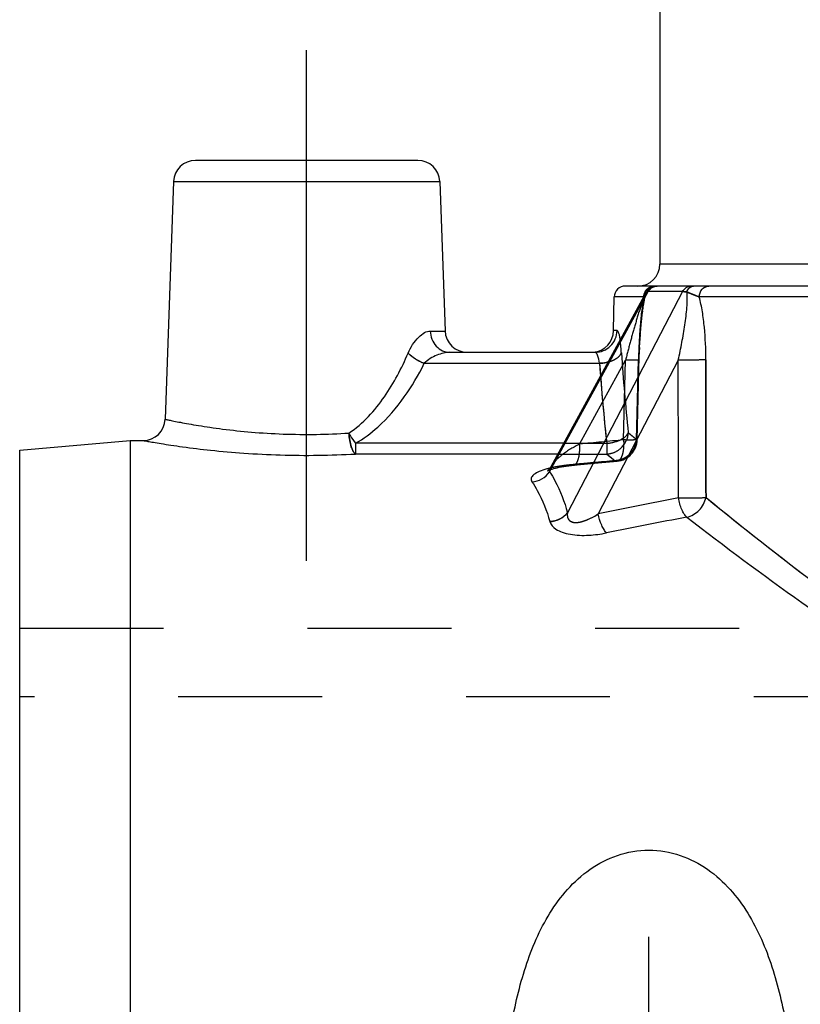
# Model space of a CAD drawing. Header units: millimetres. Extents: x 441 to 559, y 432 to 569.
# Tile 2 of 15: x 441 to 476, y 466 to 511. Entities that reach past the tile are written whole.
import ezdxf

# ---------------------------------------------------------------- set-up
doc = ezdxf.new("R2010")
doc.units = ezdxf.units.MM
doc.header["$LTSCALE"] = 65.185185
doc.linetypes.add('CENTER', pattern=[0.6, 0.375, -0.075, 0.075, -0.075])
doc.linetypes.add('HIDDEN', pattern=[0.2, 0.1, -0.1])
for name, color, linetype in [('FASEN', 7, 'CONTINUOUS'), ('KOERPER', 7, 'CONTINUOUS'), ('KONST.EL_MIT_GEO', 7, 'CONTINUOUS')]:
    doc.layers.add(name, color=color, linetype=linetype)

msp = doc.modelspace()

# ---------------------------------------------------------------- linework, layer by layer
at = {"layer": 'FASEN', "color": 7, "linetype": 'Continuous'}
msp.add_line((441, 491.563), (446, 492), dxfattribs=at)
at = {"layer": 'KOERPER', "color": 2, "linetype": 'CENTER'}
msp.add_line((454, 486.542), (454, 509.7), dxfattribs=at)
at = {"layer": 'KOERPER', "color": 7, "linetype": 'Continuous'}
msp.add_line((446, 492), (446.591, 492), dxfattribs=at)
at = {"layer": 'KOERPER', "color": 8, "linetype": 'HIDDEN'}
for p, q in [((441, 480.375), (441, 483.5)), ((441, 483.5), (490, 483.5)), ((559, 480.375), (441, 480.375))]:
    msp.add_line(p, q, dxfattribs=at)
at = {"layer": 'KONST.EL_MIT_GEO', "color": 7, "linetype": 'Continuous'}
for p, q in [((470, 525), (470, 500)), ((459.034, 504.7), (448.966, 504.7)), ((447.966, 503.735), (447.59, 492.965)), ((447.966, 503.735), (460.034, 503.735)), ((460.034, 503.735), (460.27, 496.965)), ((530, 500), (470, 500)), ((531.567, 499), (468.434, 499)), ((469.78, 498.996), (469.721, 498.985)), ((469.84, 499), (469.78, 498.996)), ((465.006, 490.579), (469.473, 498.75)), ((465.073, 490.823), (469.402, 498.74)), ((471.024, 498.75), (465.813, 488.73)), ((469.429, 498.784), (469.401, 498.74)), ((471.024, 498.75), (469.473, 498.75)), ((467.906, 496.983), (467.933, 498.509)), ((469.274, 498.509), (467.933, 498.509)), ((485.021, 498.509), (471.784, 498.509)), ((459.601, 496.965), (460.27, 496.965)), ((468.063, 496.983), (467.906, 496.983)), ((460.494, 496), (467.068, 496)), ((459.325, 495.5), (467.268, 495.5)), ((470.834, 495.647), (467.208, 488.674)), ((446, 492), (446, 465.179)), ((465.647, 491.874), (456.213, 491.874)), ((456.214, 491.874), (456.214, 491.389)), ((441, 464.5), (441, 491.562)), ((465.382, 491.389), (456.213, 491.389)), ((464.928, 490.641), (464.913, 490.629)), ((465.071, 490.819), (465.07, 490.819))]:
    msp.add_line(p, q, dxfattribs=at)
at = {"layer": 'KONST.EL_MIT_GEO', "color": 8, "linetype": 'HIDDEN'}
for p, q in [((469.401, 498.74), (469.401, 498.739)), ((469.25, 498.056), (469.26, 498.123)), ((469.259, 498.119), (469.27, 498.183)), ((469.269, 498.179), (469.28, 498.242)), ((469.186, 497.567), (469.195, 497.649)), ((469.194, 497.642), (469.204, 497.723)), ((469.203, 497.716), (469.213, 497.794)), ((469.212, 497.788), (469.222, 497.864)), ((469.221, 497.858), (469.231, 497.931)), ((469.23, 497.926), (469.241, 497.997)), ((469.24, 497.992), (469.25, 498.061)), ((469.139, 497.08), (469.153, 497.244)), ((469.146, 497.167), (469.161, 497.327)), ((469.154, 497.252), (469.169, 497.409)), ((469.162, 497.336), (469.17, 497.417)), ((469.169, 497.409), (469.178, 497.497)), ((469.177, 497.489), (469.186, 497.574)), ((469.106, 496.608), (469.118, 496.798)), ((469.113, 496.715), (469.125, 496.901)), ((469.125, 496.891), (469.138, 497.071)), ((469.132, 496.991), (469.146, 497.158)), ((469.085, 496.211), (469.096, 496.425)), ((469.095, 496.412), (469.107, 496.62)), ((469.07, 495.795), (469.077, 496.019)), ((469.077, 496.005), (469.086, 496.224)), ((466.366, 491.837), (468.449, 495.647)), ((468.356, 492.026), (468.449, 495.647)), ((468.939, 492.043), (469.03, 495.665)), ((469.03, 495.665), (468.939, 492.043)), ((468.973, 492.035), (469.07, 495.809)), ((465.647, 491.874), (467.593, 491.874)), ((467.593, 491.874), (467.593, 491.389)), ((465.382, 491.389), (467.593, 491.389)), ((466.082, 490.877), (467.206, 490.986)), ((467.206, 490.986), (468.063, 491.064)), ((467.593, 491.389), (467.974, 491.084)), ((468.063, 491.064), (468.063, 491.064)), ((464.977, 490.688), (464.962, 490.672)), ((465.009, 490.725), (464.991, 490.703)), ((465.04, 490.768), (465.009, 490.725)), ((465.071, 490.819), (465.04, 490.768)), ((465.071, 490.819), (465.07, 490.819)), ((465.195, 490.728), (465.27, 490.748)), ((466.079, 490.909), (465.983, 490.9))]:
    msp.add_line(p, q, dxfattribs=at)
at = {"layer": 'KONST.EL_MIT_GEO', "color": 2, "linetype": 'CENTER'}
msp.add_line((469.5, 451.5), (469.5, 469.5), dxfattribs=at)
at = {"layer": 'KONST.EL_MIT_GEO', "color": 7, "linetype": 'Continuous'}
for points in [[(469.721, 498.985), (469.663, 498.968), (469.608, 498.943)], [(469.608, 498.943), (469.556, 498.912), (469.509, 498.874), (469.466, 498.832), (469.429, 498.784)], [(465.071, 490.819), (465.067, 490.812), (465.037, 490.764), (465.006, 490.722), (464.976, 490.687), (464.949, 490.66), (464.928, 490.641)]]:
    msp.add_lwpolyline(points, dxfattribs=at)
at = {"layer": 'KONST.EL_MIT_GEO', "color": 8, "linetype": 'HIDDEN'}
for points in [[(469.28, 498.238), (469.29, 498.294), (469.301, 498.348), (469.311, 498.4), (469.322, 498.449), (469.333, 498.496), (469.343, 498.54), (469.354, 498.581), (469.364, 498.619), (469.371, 498.641)], [(464.913, 490.63), (464.907, 490.626), (464.91, 490.627), (464.923, 490.634), (464.944, 490.644), (464.976, 490.658), (465.018, 490.673), (465.068, 490.691), (465.127, 490.709), (465.194, 490.728)], [(465.27, 490.747), (465.353, 490.767), (465.444, 490.786)], [(465.444, 490.786), (465.542, 490.804), (465.646, 490.822), (465.758, 490.838), (465.876, 490.854)], [(465.876, 490.854), (466, 490.869), (466.082, 490.877)]]:
    msp.add_lwpolyline(points, dxfattribs=at)
at = {"layer": 'KONST.EL_MIT_GEO', "color": 7, "linetype": 'Continuous'}
for centre, radius, start, end in [((448.966, 503.7), 1, 90, 178), ((459.034, 503.7), 1, 2, 90), ((469, 500), 1, 270, 360), ((468.433, 498.5), 0.5, 90, 179), ((469.873, 498.578), 0.422, 90.0089, 94.4932), ((471.524, 498.758), 0.242, 90.0519, 99.8691), ((469.779, 498.506), 0.504, 143.1173, 150.3804), ((469.771, 498.512), 0.494, 135.7446, 143.1201), ((469.917, 498.513), 0.503, 145.4416, 151.9204), ((469.754, 498.535), 0.465, 105.4063, 113.0752), ((469.887, 498.542), 0.461, 118.5989, 132.3097), ((461.269, 497), 1, 182, 270), ((466.906, 497), 1, 274.9444, 359), ((558.658, 501.949), 91.617, 184.0364, 184.40232), ((446.591, 493), 1, 269.9998, 358.0001), ((465.972, 486.775), 4.085, 103.597, 105.5503), ((466.084, 486.321), 4.553, 103.4424, 103.6293), ((503.355, 317.737), 174.716, 100.72479, 101.94031), ((503.674, 312.86), 178.637, 100.46585, 101.6536)]:
    msp.add_arc(centre, radius, start, end, dxfattribs=at)
at = {"layer": 'KONST.EL_MIT_GEO', "color": 8, "linetype": 'HIDDEN'}
for centre, radius, start, end in [((469.85, 498.5), 0.5, 90, 163.5714), ((469.838, 498.501), 0.497, 90.0199, 151.4573), ((469.007, 498.748), 0.379, 341.6065, 343.6162), ((470.827, 497.984), 1.613, 152.1136, 153.7741), ((469.091, 498.775), 0.323, 304.577, 307.0137), ((466.906, 497), 1, 270, 274.9444), ((567.587, 502.721), 99.558, 183.88081, 185.97542), ((563.704, 502.295), 96.674, 184.03045, 186.18821), ((564.732, 502.407), 97.708, 184.39701, 186.18886), ((605.992, 653.827), 212.032, 229.5999, 229.73079), ((488.737, 265.721), 227.22, 95.14608, 95.65026), ((467.974, 492.06), 1, 275.1014, 358.5404), ((488.345, 259.154), 232.823, 95.01967, 95.51161), ((488.35, 259.101), 232.876, 95.0197, 95.48796), ((467.91, 492.107), 1.025, 273.5623, 284.4144), ((466.18, 485.911), 4.974, 101.8884, 103.4226), ((466.356, 485.078), 5.825, 100.3427, 101.8878)]:
    msp.add_arc(centre, radius, start, end, dxfattribs=at)
for points, knots in [([(469.274, 498.509), (469.277, 498.634), (469.376, 498.891), (469.632, 499), (469.753, 499)], [0, 0, 0, 0, 0.507493, 1, 1, 1, 1]), ([(469.473, 498.75), (469.512, 498.823), (469.627, 498.951), (469.793, 499), (469.873, 499)], [0, 0, 0, 0, 0.508861, 1, 1, 1, 1]), ([(471.219, 498.739), (471.246, 498.81), (471.32, 498.937), (471.46, 499), (471.524, 499)], [0, 0, 0, 0, 0.546009, 1, 1, 1, 1]), ([(471.784, 498.509), (471.786, 498.633), (471.854, 498.825), (472.049, 498.973), (472.167, 499), (472.224, 499)], [0, 0, 0, 0, 0.516754, 0.762832, 1, 1, 1, 1]), ([(469.401, 498.739), (469.343, 498.63), (469.247, 498.392), (469.071, 497.893), (468.873, 497.241), (468.653, 496.448), (468.515, 495.914), (468.449, 495.647)], [0, 0, 0, 0, 0.114241, 0.237237, 0.489885, 0.744911, 1, 1, 1, 1]), ([(469.274, 498.509), (469.299, 498.526), (469.342, 498.564), (469.363, 498.617), (469.371, 498.641)], [0, 0, 0, 0, 0.536461, 1, 1, 1, 1]), ([(469.367, 498.629), (469.363, 498.618), (469.346, 498.575), (469.314, 498.538), (469.286, 498.517)], [0, 0, 0, 0, 0.233086, 1, 1, 1, 1]), ([(469.401, 498.739), (469.397, 498.731), (469.384, 498.699), (469.378, 498.665), (469.371, 498.641)], [0, 0, 0, 0, 0.26654, 1, 1, 1, 1]), ([(469.371, 498.641), (469.373, 498.649), (469.382, 498.682), (469.39, 498.715), (469.401, 498.739)], [0, 0, 0, 0, 0.236055, 1, 1, 1, 1]), ([(469.401, 498.74), (469.405, 498.747), (469.434, 498.75), (469.456, 498.751), (469.473, 498.75)], [0, 0, 0, 0, 0.314455, 1, 1, 1, 1]), ([(471.024, 498.75), (471.036, 498.75), (471.102, 498.75), (471.167, 498.744), (471.219, 498.739)], [0, 0, 0, 0, 0.196925, 1, 1, 1, 1]), ([(471.219, 498.739), (471.267, 498.716), (471.454, 498.634), (471.646, 498.567), (471.784, 498.509)], [0, 0, 0, 0, 0.26504, 1, 1, 1, 1]), ([(469.274, 498.509), (469.188, 498.054), (469.089, 497.105), (469.043, 496.154), (469.03, 495.665)], [0, 0, 0, 0, 0.485686, 1, 1, 1, 1]), ([(468.257, 495.982), (468.248, 496.12), (468.231, 496.307), (468.207, 496.493), (468.199, 496.542)], [0, 0, 0, 0, 0.733687, 1, 1, 1, 1]), ([(458.596, 495.965), (458.691, 495.863), (458.922, 495.683), (459.183, 495.553), (459.325, 495.5)], [0, 0, 0, 0, 0.478643, 1, 1, 1, 1]), ([(467.269, 495.5), (467.386, 495.506), (467.611, 495.537), (467.911, 495.639), (468.14, 495.781), (468.239, 495.916), (468.257, 495.983)], [0, 0, 0, 0, 0.306434, 0.58712, 0.820117, 1, 1, 1, 1]), ([(469.066, 495.656), (469.066, 495.653), (469.044, 495.653), (469.019, 495.648), (468.962, 495.647), (468.892, 495.645), (468.801, 495.645), (468.652, 495.645), (468.532, 495.646), (468.449, 495.647)], [0, 0, 0, 0, 0.018645, 0.071128, 0.156981, 0.274298, 0.420664, 0.59301, 1, 1, 1, 1]), ([(469.03, 495.665), (469.039, 495.663), (469.048, 495.661), (469.066, 495.66), (469.066, 495.656)], [0, 0, 0, 0, 0.734559, 1, 1, 1, 1]), ([(469.03, 495.665), (469.039, 495.663), (469.048, 495.661), (469.066, 495.66), (469.066, 495.656)], [0, 0, 0, 0, 0.734557, 1, 1, 1, 1]), ([(472.086, 495.665), (471.905, 495.652), (471.487, 495.645), (471.07, 495.644), (470.834, 495.647)], [0, 0, 0, 0, 0.435314, 1, 1, 1, 1]), ([(455.916, 492.339), (455.919, 492.227), (455.948, 492.018), (456.009, 491.735), (456.09, 491.523), (456.17, 491.415), (456.214, 491.389)], [0, 0, 0, 0, 0.329259, 0.62206, 0.850286, 1, 1, 1, 1]), ([(467.593, 491.389), (467.717, 491.395), (467.966, 491.452), (468.382, 491.734), (468.559, 492.111), (468.57, 492.356)], [0, 0, 0, 0, 0.250159, 0.503034, 1, 1, 1, 1]), ([(467.593, 491.874), (467.81, 491.892), (468.119, 491.963), (468.441, 492.162), (468.545, 492.291), (468.57, 492.356)], [0, 0, 0, 0, 0.578434, 0.814808, 1, 1, 1, 1]), ([(468.57, 492.356), (468.598, 492.332), (468.721, 492.228), (468.844, 492.123), (468.939, 492.043)], [0, 0, 0, 0, 0.231998, 1, 1, 1, 1]), ([(468.939, 492.043), (468.93, 491.92), (468.866, 491.676), (468.648, 491.367), (468.339, 491.151), (468.095, 491.091), (467.974, 491.084)], [0, 0, 0, 0, 0.249664, 0.501806, 0.752882, 1, 1, 1, 1]), ([(468.356, 492.026), (468.366, 491.905), (468.362, 491.679), (468.321, 491.413), (468.257, 491.241), (468.193, 491.13), (468.115, 491.069), (468.063, 491.064)], [0, 0, 0, 0, 0.340964, 0.634462, 0.754355, 0.853767, 1, 1, 1, 1]), ([(468.973, 492.035), (468.973, 492.031), (468.951, 492.032), (468.926, 492.026), (468.87, 492.026), (468.799, 492.024), (468.709, 492.023), (468.56, 492.023), (468.44, 492.024), (468.356, 492.026)], [0, 0, 0, 0, 0.018654, 0.071146, 0.156936, 0.274313, 0.420691, 0.592985, 1, 1, 1, 1]), ([(468.973, 492.035), (468.973, 492.031), (468.951, 492.032), (468.926, 492.026), (468.87, 492.026), (468.799, 492.024), (468.709, 492.023), (468.56, 492.023), (468.44, 492.024), (468.356, 492.026)], [0, 0, 0, 0, 0.01865, 0.071136, 0.156988, 0.274306, 0.42067, 0.593014, 1, 1, 1, 1]), ([(468.939, 492.043), (468.948, 492.042), (468.956, 492.039), (468.973, 492.038), (468.973, 492.035)], [0, 0, 0, 0, 0.73426, 1, 1, 1, 1]), ([(468.939, 492.043), (468.948, 492.042), (468.956, 492.039), (468.974, 492.038), (468.973, 492.035)], [0, 0, 0, 0, 0.734831, 1, 1, 1, 1]), ([(466.366, 491.837), (466.092, 491.702), (465.71, 491.477), (465.288, 491.116), (465.126, 490.921), (465.071, 490.819)], [0, 0, 0, 0, 0.550107, 0.790879, 1, 1, 1, 1]), ([(466.082, 490.877), (466.133, 490.882), (466.21, 490.943), (466.273, 491.055), (466.335, 491.227), (466.375, 491.492), (466.374, 491.717), (466.366, 491.837)], [0, 0, 0, 0, 0.145974, 0.245377, 0.365214, 0.658811, 1, 1, 1, 1]), ([(467.593, 491.389), (467.622, 491.366), (467.749, 491.264), (467.876, 491.162), (467.974, 491.084)], [0, 0, 0, 0, 0.231998, 1, 1, 1, 1]), ([(465.983, 490.9), (465.847, 490.887), (465.587, 490.856), (465.217, 490.794), (464.985, 490.741), (464.876, 490.71)], [0, 0, 0, 0, 0.364166, 0.700046, 1, 1, 1, 1]), ([(465.07, 490.819), (465.06, 490.799), (465.023, 490.724), (465, 490.64), (465.006, 490.579)], [0, 0, 0, 0, 0.271269, 1, 1, 1, 1]), ([(465.983, 490.9), (465.924, 490.894), (465.699, 490.871), (465.474, 490.838), (465.31, 490.808)], [0, 0, 0, 0, 0.261841, 1, 1, 1, 1]), ([(465.983, 490.9), (465.991, 490.896), (466.022, 490.881), (466.057, 490.875), (466.082, 490.877)], [0, 0, 0, 0, 0.269387, 1, 1, 1, 1]), ([(470.842, 489.402), (471.077, 489.399), (471.493, 489.4), (471.909, 489.407), (472.091, 489.419)], [0, 0, 0, 0, 0.563732, 1, 1, 1, 1]), ([(472.091, 489.419), (473.754, 488.061), (477.484, 485.116), (481.374, 482.375), (483.583, 480.995)], [0, 0, 0, 0, 0.451926, 1, 1, 1, 1]), ([(465.813, 488.73), (465.72, 488.61), (465.473, 488.41), (465.167, 488.33), (465.013, 488.323)], [0, 0, 0, 0, 0.495168, 1, 1, 1, 1]), ([(465.813, 488.73), (465.805, 488.675), (465.801, 488.564), (465.864, 488.392), (466.048, 488.28), (466.285, 488.279), (466.532, 488.337), (466.847, 488.461), (467.068, 488.585), (467.208, 488.674)], [0, 0, 0, 0, 0.09309, 0.185897, 0.294035, 0.429875, 0.575554, 0.720142, 1, 1, 1, 1])]:
    msp.add_open_spline(points, degree=3, knots=knots, dxfattribs=at)
at = {"layer": 'KONST.EL_MIT_GEO', "color": 7, "linetype": 'Continuous'}
for points in [[(469.631, 498.983), (469.671, 498.994), (469.712, 499), (469.753, 499)], [(469.666, 498.947), (469.719, 498.976), (469.78, 498.994), (469.84, 498.999)], [(469.274, 498.509), (469.276, 498.594), (469.299, 498.681), (469.341, 498.755)], [(469.418, 498.857), (469.461, 498.901), (469.515, 498.938), (469.572, 498.963)], [(469.503, 498.799), (469.524, 498.829), (469.549, 498.858), (469.576, 498.883)], [(470.842, 489.402), (470.839, 491.484), (470.837, 493.565), (470.834, 495.647)], [(472.091, 489.419), (472.089, 491.501), (472.087, 493.583), (472.086, 495.665)], [(465.005, 490.618), (465.004, 490.605), (465.004, 490.592), (465.006, 490.579)]]:
    msp.add_open_spline(points, degree=3, dxfattribs=at)
for points, knots in [([(471.024, 498.75), (471.063, 498.823), (471.177, 498.951), (471.343, 499), (471.424, 499)], [0, 0, 0, 0, 0.508861, 1, 1, 1, 1]), ([(471.219, 498.739), (471.243, 498.803), (471.308, 498.917), (471.425, 498.986), (471.483, 498.996)], [0, 0, 0, 0, 0.542119, 1, 1, 1, 1]), ([(471.784, 498.509), (471.786, 498.633), (471.854, 498.825), (472.049, 498.973), (472.167, 499), (472.224, 499)], [0, 0, 0, 0, 0.516748, 0.762828, 1, 1, 1, 1]), ([(469.473, 498.75), (469.456, 498.751), (469.434, 498.75), (469.405, 498.747), (469.401, 498.74)], [0, 0, 0, 0, 0.685545, 1, 1, 1, 1]), ([(470.834, 495.647), (470.894, 495.913), (471.004, 496.443), (471.118, 497.107), (471.189, 497.634), (471.229, 498.02), (471.247, 498.387), (471.241, 498.628), (471.219, 498.739)], [0, 0, 0, 0, 0.261271, 0.519414, 0.646465, 0.771111, 0.891265, 1, 1, 1, 1]), ([(471.219, 498.739), (471.199, 498.741), (471.134, 498.747), (471.069, 498.752), (471.024, 498.75)], [0, 0, 0, 0, 0.300882, 1, 1, 1, 1]), ([(471.784, 498.509), (471.743, 498.526), (471.554, 498.6), (471.362, 498.671), (471.219, 498.739)], [0, 0, 0, 0, 0.218168, 1, 1, 1, 1]), ([(472.086, 495.665), (472.086, 496.154), (472.056, 496.883), (471.937, 497.832), (471.844, 498.289), (471.784, 498.509)], [0, 0, 0, 0, 0.512399, 0.761931, 1, 1, 1, 1]), ([(458.596, 495.965), (458.709, 496.231), (458.932, 496.582), (459.313, 496.894), (459.512, 496.965), (459.601, 496.965)], [0, 0, 0, 0, 0.588693, 0.818904, 1, 1, 1, 1]), ([(459.601, 496.965), (459.605, 496.839), (459.655, 496.588), (459.852, 496.269), (460.145, 496.052), (460.379, 496), (460.493, 496)], [0, 0, 0, 0, 0.262891, 0.518165, 0.762876, 1, 1, 1, 1]), ([(467.068, 496), (467.196, 496), (467.455, 496.051), (467.784, 496.269), (468.006, 496.595), (468.061, 496.854), (468.063, 496.983)], [0, 0, 0, 0, 0.249458, 0.499205, 0.749417, 1, 1, 1, 1]), ([(468.063, 496.983), (468.078, 496.983), (468.11, 496.937), (468.137, 496.855), (468.172, 496.714), (468.19, 496.605), (468.199, 496.542)], [0, 0, 0, 0, 0.094321, 0.290381, 0.594719, 1, 1, 1, 1]), ([(455.916, 492.339), (456.555, 492.766), (457.602, 493.923), (458.304, 495.275), (458.596, 495.965)], [0, 0, 0, 0, 0.506093, 1, 1, 1, 1]), ([(459.325, 495.5), (459.183, 495.553), (458.922, 495.682), (458.691, 495.863), (458.596, 495.965)], [0, 0, 0, 0, 0.521357, 1, 1, 1, 1]), ([(460.493, 496), (460.292, 496), (459.867, 495.885), (459.486, 495.663), (459.325, 495.5)], [0, 0, 0, 0, 0.468275, 1, 1, 1, 1]), ([(467.269, 495.5), (467.251, 495.625), (467.215, 495.79), (467.14, 495.954), (467.089, 496), (467.068, 496)], [0, 0, 0, 0, 0.680387, 0.884994, 1, 1, 1, 1]), ([(456.213, 491.874), (456.574, 492.082), (457.4, 492.697), (458.458, 493.932), (459.063, 494.97), (459.325, 495.5)], [0, 0, 0, 0, 0.25816, 0.633415, 1, 1, 1, 1]), ([(467.664, 495.562), (467.633, 495.553), (467.503, 495.522), (467.37, 495.505), (467.269, 495.5)], [0, 0, 0, 0, 0.244392, 1, 1, 1, 1]), ([(472.086, 495.665), (471.905, 495.652), (471.487, 495.645), (471.07, 495.644), (470.834, 495.647)], [0, 0, 0, 0, 0.435315, 1, 1, 1, 1]), ([(447.59, 492.965), (447.593, 492.963), (447.61, 492.964), (447.641, 492.953), (447.696, 492.943), (447.772, 492.927), (447.87, 492.907), (448.041, 492.872), (448.305, 492.82), (448.679, 492.751), (449.126, 492.675), (449.639, 492.595), (450.434, 492.486), (451.539, 492.369), (452.955, 492.283), (454.431, 492.268), (455.424, 492.307), (455.916, 492.339)], [0, 0, 0, 0, 0.001341, 0.005359, 0.012037, 0.021346, 0.033247, 0.047692, 0.083968, 0.12961, 0.183943, 0.246197, 0.315521, 0.471627, 0.644045, 0.823465, 1, 1, 1, 1]), ([(455.916, 492.339), (455.938, 492.297), (456.028, 492.137), (456.13, 491.983), (456.214, 491.874)], [0, 0, 0, 0, 0.255893, 1, 1, 1, 1]), ([(456.214, 491.389), (456.168, 491.41), (456.092, 491.527), (456.009, 491.733), (455.945, 492.018), (455.925, 492.228), (455.916, 492.339)], [0, 0, 0, 0, 0.149281, 0.377793, 0.670736, 1, 1, 1, 1]), ([(446.591, 492), (446.608, 491.999), (446.647, 491.989), (446.717, 491.978), (446.854, 491.953), (447.087, 491.914), (447.437, 491.856), (447.878, 491.787), (448.624, 491.68), (449.723, 491.546), (451.2, 491.415), (452.826, 491.334), (454.514, 491.32), (455.65, 491.359), (456.213, 491.389)], [0, 0, 0, 0, 0.005486, 0.012319, 0.021839, 0.048748, 0.08572, 0.132113, 0.187163, 0.319737, 0.475873, 0.647263, 0.825025, 1, 1, 1, 1]), ([(464.876, 490.71), (464.761, 490.678), (464.558, 490.611), (464.333, 490.495), (464.216, 490.384), (464.168, 490.3), (464.162, 490.207), (464.188, 490.152), (464.206, 490.126)], [0, 0, 0, 0, 0.354687, 0.629586, 0.736519, 0.826484, 0.909022, 1, 1, 1, 1]), ([(464.206, 490.126), (464.362, 490.136), (464.675, 490.23), (464.916, 490.45), (465.006, 490.579)], [0, 0, 0, 0, 0.498778, 1, 1, 1, 1]), ([(465.07, 490.819), (465.061, 490.802), (465.03, 490.739), (465.008, 490.67), (465.005, 490.618)], [0, 0, 0, 0, 0.267079, 1, 1, 1, 1]), ([(465.006, 490.579), (465.093, 490.448), (465.442, 489.87), (465.68, 489.229), (465.813, 488.73)], [0, 0, 0, 0, 0.233324, 1, 1, 1, 1]), ([(464.206, 490.126), (464.293, 489.999), (464.641, 489.437), (464.879, 488.811), (465.013, 488.323)], [0, 0, 0, 0, 0.233878, 1, 1, 1, 1]), ([(470.842, 489.402), (471.077, 489.399), (471.493, 489.4), (471.909, 489.407), (472.091, 489.419)], [0, 0, 0, 0, 0.56374, 1, 1, 1, 1]), ([(471.225, 488.525), (471.177, 488.564), (471.092, 488.678), (470.987, 488.881), (470.899, 489.129), (470.86, 489.309), (470.842, 489.402)], [0, 0, 0, 0, 0.191279, 0.431095, 0.706704, 1, 1, 1, 1]), ([(471.225, 488.525), (471.433, 488.567), (471.731, 488.751), (471.99, 489.102), (472.067, 489.313), (472.091, 489.419)], [0, 0, 0, 0, 0.490741, 0.748409, 1, 1, 1, 1]), ([(472.091, 489.419), (473.713, 488.095), (477.346, 485.223), (481.131, 482.543), (483.274, 481.189)], [0, 0, 0, 0, 0.452357, 1, 1, 1, 1]), ([(465.013, 488.323), (465.167, 488.33), (465.473, 488.41), (465.72, 488.61), (465.813, 488.73)], [0, 0, 0, 0, 0.504832, 1, 1, 1, 1]), ([(465.813, 488.73), (465.805, 488.675), (465.801, 488.564), (465.865, 488.392), (466.048, 488.28), (466.285, 488.279), (466.532, 488.336), (466.847, 488.461), (467.068, 488.585), (467.208, 488.674)], [0, 0, 0, 0, 0.093083, 0.185898, 0.294036, 0.429881, 0.575559, 0.720145, 1, 1, 1, 1]), ([(465.013, 488.323), (465.051, 488.181), (465.25, 487.982), (465.594, 487.829), (466.093, 487.706), (466.776, 487.685), (467.324, 487.759), (467.59, 487.814)], [0, 0, 0, 0, 0.158099, 0.271961, 0.407621, 0.707069, 1, 1, 1, 1]), ([(467.59, 487.814), (467.545, 487.857), (467.46, 487.969), (467.314, 488.251), (467.242, 488.498), (467.208, 488.674)], [0, 0, 0, 0, 0.195993, 0.437232, 1, 1, 1, 1]), ([(471.225, 488.525), (472.934, 487.205), (476.761, 484.347), (480.74, 481.693), (482.991, 480.358)], [0, 0, 0, 0, 0.45209, 1, 1, 1, 1]), ([(463.275, 465.5), (463.435, 466.393), (463.841, 468.148), (464.728, 470.233), (465.787, 471.686), (466.806, 472.613), (468.066, 473.268), (469.5, 473.51), (470.934, 473.268), (472.194, 472.613), (473.213, 471.686), (474.272, 470.233), (475.159, 468.148), (475.565, 466.393), (475.725, 465.5)], [0, 0, 0, 0, 0.124497, 0.24663, 0.307798, 0.369955, 0.434028, 0.5, 0.565971, 0.630044, 0.692201, 0.753369, 0.875503, 1, 1, 1, 1])]:
    msp.add_open_spline(points, degree=3, knots=knots, dxfattribs=at)
at = {"layer": 'KONST.EL_MIT_GEO', "color": 8, "linetype": 'HIDDEN'}
for points in [[(472.086, 495.665), (472.087, 493.583), (472.089, 491.501), (472.091, 489.419)], [(468.063, 491.064), (468.033, 491.062), (468.001, 491.069), (467.974, 491.084)], [(467.974, 491.084), (468.001, 491.069), (468.033, 491.062), (468.063, 491.064)]]:
    msp.add_open_spline(points, degree=3, dxfattribs=at)

doc.saveas('drawing.dxf')
